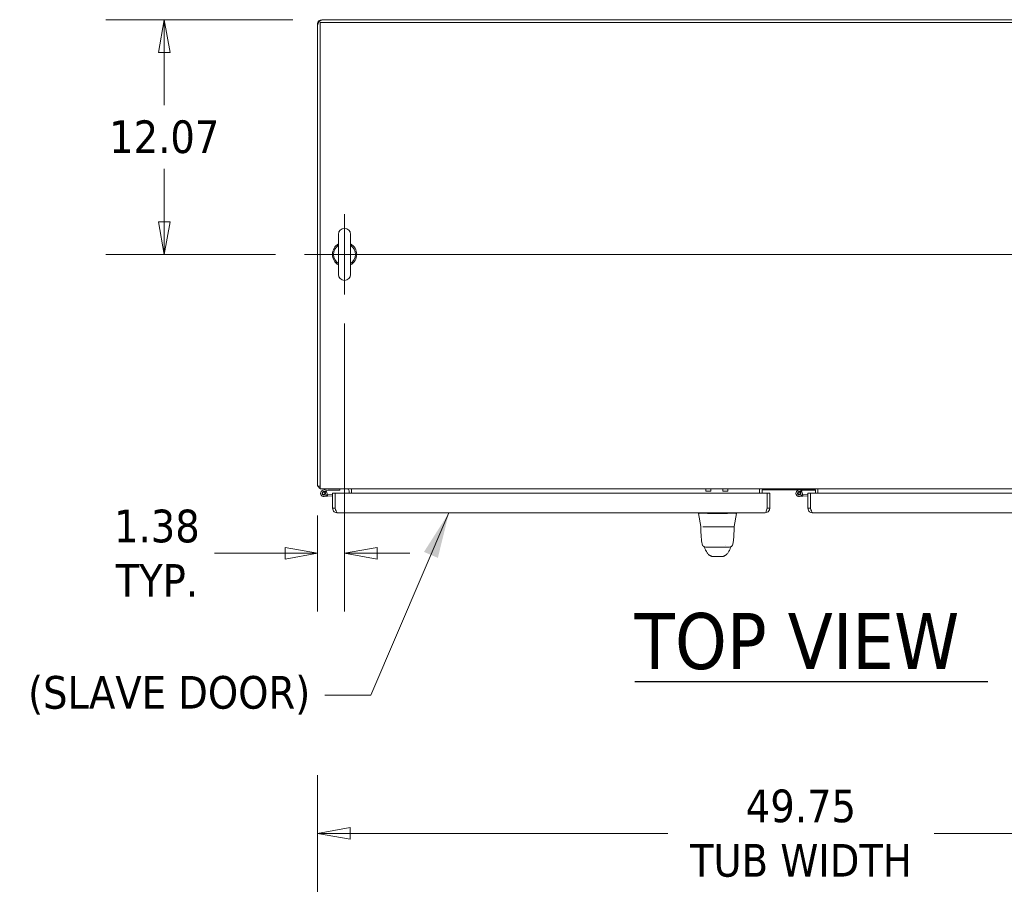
# Model space of a CAD drawing. Header units: inches. Extents: x 15 to 394, y 11 to 241.
# Tile 22 of 83: x 94 to 145, y 197 to 241. Entities that reach past the tile are written whole.
import ezdxf

# ---------------------------------------------------------------- set-up
doc = ezdxf.new("R2010")
doc.units = ezdxf.units.IN
doc.header["$LTSCALE"] = 24
doc.header["$MEASUREMENT"] = 0
doc.layers.get('0').update_dxf_attribs({"lineweight": 0})
for name, color, linetype, lineweight in [('Center Mark (ANSI)', 7, 'Continuous', 5), ('Centerline (ANSI)', 7, 'Continuous', 5), ('Dimension (ANSI)', 7, 'Continuous', 5), ('Symbol (ANSI)', 7, 'Continuous', 5), ('Visible (ANSI)', 7, 'Continuous', 5), ('Visible Narrow (ANSI)', 7, 'Continuous', 5)]:
    doc.layers.add(name, color=color, linetype=linetype, lineweight=lineweight)
doc.styles.add('ROMANS', font='tahoma.ttf')
doc.styles.add('Text Style168', font='tahoma.ttf')
doc.dimstyles.new('Default (ANSI)', dxfattribs={"dimscale": 24, "dimtxt": 0.07, "dimasz": 0.07, "dimexe": 0.125, "dimexo": 0.0625, "dimgap": 0.031496, "dimtad": 0, "dimtih": 1, "dimtoh": 1, "dimrnd": 1e-08, "dimzin": 0, "dimdsep": 46, "dimtxsty": 'ROMANS', "dimblk": 'Filled-1', "dimcen": 0.09, "dimdle": 0.393701, "dimclrd": 256, "dimclre": 256, "dimclrt": 256, "dimadec": 0, "dimazin": 0, "dimtfac": 0.928571, "dimtofl": 0, "dimtmove": 0, "dimatfit": 3, "dimfxl": 0, "dimtolj": 1, "dimtzin": 0, "dimlwd": -1, "dimlwe": -1, "dimarcsym": 0})
doc.dimstyles.new('Default (ANSI)$7', dxfattribs={"dimscale": 24, "dimtxt": 0.07, "dimasz": 0.098425, "dimexe": 0.125, "dimexo": 0.0625, "dimgap": 0.031496, "dimtad": 0, "dimtih": 1, "dimtoh": 1, "dimrnd": 1e-08, "dimzin": 0, "dimdsep": 46, "dimtxsty": 'ROMANS', "dimblk": 'Filled-1', "dimcen": 0.09, "dimdle": 0.393701, "dimclrd": 256, "dimclre": 256, "dimclrt": 256, "dimadec": 0, "dimazin": 0, "dimtfac": 0.928571, "dimtofl": 0, "dimtmove": 0, "dimatfit": 3, "dimfxl": 0, "dimtolj": 1, "dimtzin": 0, "dimlwd": -1, "dimlwe": -1, "dimarcsym": 0})

# ---------------------------------------------------------------- blocks, each defined once
blk = doc.blocks.new('Filled-1')
at = {"color": 0}
for p, q in [((0, 0), (-1, 0.179)), ((-1, 0.179), (-1, -0.179)), ((-1, 0), (0, 0)), ((-1, -0.179), (0, 0))]:
    blk.add_line(p, q, dxfattribs=at)
at = {"color": 0, "flags": 128}
blk.add_lwpolyline([(-1, -0.179), (0, 0)], dxfattribs=at)
at = {"color": 0}
blk.add_solid([(-1, -0.179), (0, 0), (-1, 0.179), (-1, -0.179)], dxfattribs=at)
blk = doc.blocks.new('*D22')
at = {"layer": 'Defpoints', "color": 0}
for p in [(159.117, 199.479), (109.367, 183.595), (159.117, 183.595)]:
    blk.add_point(p, dxfattribs=at)
at = {"layer": 'Dimension (ANSI)'}
for p, q in [((109.367, 185.095), (109.367, 202.479)), ((159.117, 185.095), (159.117, 202.479)), ((111.047, 199.479), (127.385, 199.479)), ((157.437, 199.479), (141.098, 199.479))]:
    blk.add_line(p, q, dxfattribs=at)
at = {"layer": 'Dimension (ANSI)', "xscale": 1.680000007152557, "yscale": 1.680000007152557, "zscale": 1.680000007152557, "rotation": 180}
blk.add_blockref('Filled-1', (109.367, 199.479), dxfattribs=at)
at = {"layer": 'Dimension (ANSI)', "xscale": 1.680000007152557, "yscale": 1.680000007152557, "zscale": 1.680000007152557}
blk.add_blockref('Filled-1', (159.117, 199.479), dxfattribs=at)
at = {"layer": 'Dimension (ANSI)', "insert": (134.242, 199.479), "char_height": 1.68, "attachment_point": 5, "style": 'ROMANS'}
blk.add_mtext('\\A1;\\fTahoma|b0|i0;\\H1.6800;49.75\\P\\fTahoma|b0|i0;\\H1.6800;TUB WIDTH', dxfattribs=at)
blk = doc.blocks.new('*D25')
at = {"layer": 'Defpoints', "color": 0}
for p in [(109.585, 241.338), (101.47, 229.267), (108.691, 229.267)]:
    blk.add_point(p, dxfattribs=at)
at = {"layer": 'Dimension (ANSI)'}
for p, q in [((108.085, 241.338), (98.47, 241.338)), ((101.47, 239.658), (101.47, 236.934)), ((101.47, 230.947), (101.47, 233.672)), ((107.191, 229.267), (98.47, 229.267))]:
    blk.add_line(p, q, dxfattribs=at)
at = {"layer": 'Dimension (ANSI)', "xscale": 1.680000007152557, "yscale": 1.680000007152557, "zscale": 1.680000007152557}
for p, rotation in [((101.47, 241.338), 90), ((101.47, 229.267), 270)]:
    blk.add_blockref('Filled-1', p, dxfattribs=dict(at, rotation=rotation))
at = {"layer": 'Dimension (ANSI)', "insert": (101.47, 235.303), "char_height": 1.68, "attachment_point": 5, "style": 'ROMANS'}
blk.add_mtext('\\A1;12.07', dxfattribs=at)
blk = doc.blocks.new('*D26')
at = {"layer": 'Defpoints', "color": 0}
for p in [(110.751, 227.207), (109.367, 217.338), (110.751, 213.893)]:
    blk.add_point(p, dxfattribs=at)
at = {"layer": 'Dimension (ANSI)'}
for p, q in [((110.751, 225.707), (110.751, 210.893)), ((109.367, 215.838), (109.367, 210.893)), ((107.687, 213.893), (104.065, 213.893)), ((112.431, 213.893), (114.111, 213.893))]:
    blk.add_line(p, q, dxfattribs=at)
at = {"layer": 'Dimension (ANSI)', "xscale": 1.680000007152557, "yscale": 1.680000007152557, "zscale": 1.680000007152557}
blk.add_blockref('Filled-1', (109.367, 213.893), dxfattribs=at)
at = {"layer": 'Dimension (ANSI)', "xscale": 1.680000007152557, "yscale": 1.680000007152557, "zscale": 1.680000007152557, "rotation": 180}
blk.add_blockref('Filled-1', (110.751, 213.893), dxfattribs=at)
at = {"layer": 'Dimension (ANSI)', "insert": (101.09, 213.893), "char_height": 1.68, "attachment_point": 5, "style": 'ROMANS'}
blk.add_mtext('\\A1;\\fTahoma|b0|i0;\\H1.6800;1.38\\P\\fTahoma|b0|i0;\\H1.6800;TYP.', dxfattribs=at)

msp = doc.modelspace()

# ---------------------------------------------------------------- linework, layer by layer
at = {"layer": 'Center Mark (ANSI)', "linetype": 'Continuous'}
msp.add_line((110.7506, 231.3269), (110.7506, 227.2069), dxfattribs=at)
at = {"layer": 'Centerline (ANSI)', "linetype": 'Continuous'}
msp.add_line((108.6906, 229.2669), (159.7926, 229.2669), dxfattribs=at)
at = {"layer": 'Symbol (ANSI)', "lineweight": 30}
msp.add_line((125.6864, 207.2925), (143.858, 207.2925), dxfattribs=at)
at = {"layer": 'Visible (ANSI)'}
for p, q in [((109.5853, 241.3384), (117.3666, 241.3384)), ((158.8263, 241.3294), (109.6568, 241.3294)), ((117.3666, 241.3294), (117.3666, 241.3384)), ((109.3666, 241.0392), (109.3666, 241.1197)), ((109.3666, 241.0392), (109.3666, 217.3384)), ((109.5006, 217.4322), (109.5006, 241.1954)), ((109.5006, 241.1954), (158.9826, 241.1954)), ((110.4406, 230.2969), (110.4406, 228.2369)), ((111.0606, 228.2369), (111.0606, 230.2969)), ((109.5006, 217.2044), (109.5006, 217.4322)), ((109.5006, 217.3384), (109.3666, 217.3384)), ((109.5006, 217.2044), (158.9826, 217.2044)), ((109.6385, 217.133), (109.8888, 217.2044)), ((109.6635, 217.062), (109.7896, 217.1009)), ((109.7896, 217.1009), (109.735, 217.0484)), ((109.882, 217.1294), (109.7896, 217.1009)), ((110.5138, 217.1294), (109.882, 217.1294)), ((110.1372, 216.979), (110.1372, 216.2068)), ((110.2712, 216.979), (110.1372, 216.979)), ((110.2712, 216.2068), (110.2712, 216.979)), ((110.2719, 216.2068), (110.2719, 216.979)), ((110.2719, 216.979), (132.5025, 216.979)), ((110.5138, 217.2044), (110.5138, 217.1294)), ((110.9826, 216.979), (110.9826, 217.1107)), ((111.1166, 217.2044), (111.1166, 217.1107)), ((111.1166, 217.1107), (111.1166, 216.979)), ((129.348, 217.0873), (129.598, 217.0873)), ((130.224, 217.0873), (130.474, 217.0873)), ((132.1166, 217.2044), (132.1166, 217.1107)), ((132.1166, 217.1107), (132.1166, 216.979)), ((132.2416, 217.1509), (132.2416, 216.979)), ((134.9916, 217.1509), (132.2416, 217.1509)), ((132.5025, 216.979), (132.5025, 216.2068)), ((132.5032, 216.2068), (132.5032, 216.979)), ((132.5032, 216.979), (132.6372, 216.979)), ((132.6372, 216.2068), (132.6372, 216.979)), ((134.1073, 217.133), (134.1702, 217.1509)), ((134.1323, 217.062), (134.2584, 217.1009)), ((134.2584, 217.1009), (134.2037, 217.0484)), ((134.3507, 217.1294), (134.2584, 217.1009)), ((134.9826, 217.1294), (134.3507, 217.1294)), ((134.606, 216.979), (134.606, 216.2068)), ((134.74, 216.979), (134.606, 216.979)), ((134.74, 216.2068), (134.74, 216.979)), ((134.7407, 216.2068), (134.7407, 216.979)), ((134.7407, 216.979), (156.9713, 216.979)), ((134.9826, 217.1509), (134.9826, 217.1294)), ((134.9916, 216.979), (134.9916, 217.1509)), ((135.1166, 217.2044), (135.1166, 217.1107)), ((135.1166, 217.1107), (135.1166, 216.979)), ((109.8777, 216.8259), (109.6985, 216.81)), ((109.8295, 216.8969), (109.8711, 216.9006)), ((109.8711, 216.9006), (110.1372, 216.9243)), ((109.8711, 216.9006), (109.8777, 216.8259)), ((110.1372, 216.849), (109.8777, 216.8259)), ((134.3465, 216.8259), (134.1672, 216.81)), ((134.2983, 216.8969), (134.3398, 216.9006)), ((134.3398, 216.9006), (134.606, 216.9243)), ((134.3398, 216.9006), (134.3465, 216.8259)), ((134.606, 216.849), (134.3465, 216.8259)), ((110.2712, 216.2068), (110.1372, 216.2068)), ((110.2719, 216.3507), (110.2712, 216.3507)), ((132.4095, 215.979), (110.365, 215.979)), ((128.9733, 215.979), (128.9733, 215.9346)), ((128.9733, 215.9346), (128.9733, 215.9344)), ((129.091, 215.267), (128.9733, 215.9344)), ((130.2282, 215.9344), (129.6712, 215.9344)), ((130.8084, 215.267), (130.9261, 215.9344)), ((130.9261, 215.979), (130.9261, 215.9346)), ((130.9261, 215.9344), (130.9261, 215.9346)), ((132.5032, 216.2068), (132.6372, 216.2068)), ((134.74, 216.2068), (134.606, 216.2068)), ((134.7407, 216.3507), (134.74, 216.3507)), ((156.8782, 215.979), (134.8337, 215.979)), ((129.1991, 215.2507), (129.7889, 215.2507)), ((130.1105, 215.2507), (129.7889, 215.2507)), ((130.1105, 215.2507), (130.7206, 215.2507)), ((129.6772, 213.7301), (130.2284, 213.7301)), ((130.2296, 213.7301), (130.2284, 213.7301)), ((130.2296, 213.7301), (130.2321, 213.7301))]:
    msp.add_line(p, q, dxfattribs=at)
for centre in [(109.6838, 216.9743), (134.1526, 216.9743)]:
    msp.add_circle(centre, 0.06, dxfattribs=at)
for centre, radius, start, end in [((109.5853, 241.1197), 0.2187, 90, 180), ((109.6568, 241.0392), 0.2903, 90, 180), ((110.7506, 230.2969), 0.31, 0, 180), ((110.7506, 229.2669), 0.625, 119.73571, 240.26429), ((110.7506, 229.2669), 0.56, 123.61237, 236.38763), ((110.7506, 229.2669), 0.625, 299.73571, 60.26429), ((110.7506, 229.2669), 0.56, 303.61237, 56.38763), ((110.7506, 228.2369), 0.31, 180, 0), ((109.5943, 217.4322), 0.2278, 204.30762, 245.69238), ((109.6838, 216.9743), 0.165, 105.93189, 50.1117), ((109.6838, 216.9743), 0.09, 103.03363, 55.37439), ((109.6838, 216.9743), 0.09, 55.37439, 103.03363), ((110.8888, 217.1107), 0.0938, 0, 90), ((110.8888, 217.1107), 0.2277, 0, 24.30762), ((134.1526, 216.9743), 0.165, 105.93189, 50.1117), ((134.1526, 216.9743), 0.09, 103.03363, 55.37439), ((134.1526, 216.9743), 0.09, 55.37439, 103.03363), ((110.2222, 216.8074), 0.124, 66.36789, 66.72404), ((134.691, 216.8074), 0.124, 66.36789, 66.72404), ((129.6713, 216.0634), 0.129, 266.48985, 269.98963), ((130.2282, 216.0634), 0.129, 270.01037, 273.51015), ((129.0973, 215.2389), 0.0118, 90.00001, 182.27584), ((129.1104, 215.2704), 0.0197, 190, 270), ((130.789, 215.2704), 0.0197, 270.00006, 350.00001), ((130.8005, 215.2389), 0.0118, 357.72416, 90)]:
    msp.add_arc(centre, radius, start, end, dxfattribs=at)
for centre, major_axis, ratio, start_param, end_param in [((129.348, 217.5873), (0, -0.5), 0.0012735, 5.58469, 6.2831857), ((129.598, 217.5873), (0, -0.5), 0.0012735, 5.5846898, 6.8923261), ((130.224, 217.5873), (0, -0.5), 0.0012735, 5.58469, 6.2831857), ((130.474, 217.5873), (0, -0.5), 0.0012735, 5.5846898, 6.8939179), ((129.5113, 214.1404), (-0.1851, -0.067), 0.6659985, 0.0000022, 0.0000407), ((130.3502, 214.8329), (0, 0.9851), 0.0012735, 4.1076599, 4.1076614), ((130.3901, 214.1404), (0.1852, -0.0666), 0.6666432, 6.2831427, 6.2831824)]:
    msp.add_ellipse(centre, major_axis=major_axis, ratio=ratio, start_param=start_param, end_param=end_param, dxfattribs=at)
for points in [[(109.5908, 241.3217), (109.589, 241.3326), (109.5872, 241.3384), (109.5853, 241.3384)], [(109.5853, 241.3205), (109.5853, 241.3265), (109.5853, 241.3324), (109.5853, 241.3384)], [(109.3666, 241.1197), (109.3666, 241.1182), (109.3702, 241.1168), (109.377, 241.1154)], [(109.3666, 241.1197), (109.3704, 241.1197), (109.3742, 241.1197), (109.378, 241.1197)], [(129.0855, 215.2384), (129.0855, 215.2384), (129.0855, 215.2384), (129.0855, 215.2384)], [(130.8114, 215.2163), (130.8117, 215.2236), (130.812, 215.231), (130.8123, 215.2384)], [(129.1556, 214.3718), (129.1556, 214.3718), (129.1556, 214.3718), (129.1556, 214.3718)], [(129.2705, 214.2102), (129.2676, 214.2163), (129.2648, 214.2222), (129.2622, 214.2279)], [(129.2742, 214.202), (129.2729, 214.2048), (129.2717, 214.2075), (129.2705, 214.2102)], [(129.3262, 214.0733), (129.3106, 214.1163), (129.2933, 214.1589), (129.2742, 214.202)], [(129.3857, 214.2074), (129.3857, 214.2074), (129.3857, 214.2074), (129.3857, 214.2074)], [(129.4138, 213.9212), (129.4138, 213.9212), (129.4138, 213.9212), (129.4138, 213.9212)], [(130.4894, 213.9231), (130.4894, 213.9231), (130.4894, 213.9231), (130.4893, 213.9231)], [(130.5753, 214.0737), (130.556, 214.0201), (130.528, 213.969), (130.4894, 213.9231)], [(130.5147, 214.2074), (130.5147, 214.2074), (130.5147, 214.2074), (130.5147, 214.2074)], [(130.627, 214.2023), (130.6081, 214.1592), (130.5908, 214.1167), (130.5753, 214.0737)], [(130.6308, 214.2105), (130.6295, 214.2079), (130.6283, 214.2052), (130.627, 214.2023)], [(130.6393, 214.2291), (130.6366, 214.2232), (130.6337, 214.217), (130.6308, 214.2105)], [(130.7437, 214.3723), (130.7437, 214.3723), (130.7437, 214.3723), (130.7437, 214.3723)]]:
    msp.add_open_spline(points, degree=3, dxfattribs=at)
for points, knots in [([(110.1372, 216.2068), (110.1372, 216.1382), (110.1701, 216.0704), (110.2239, 216.028), (110.2637, 215.9966), (110.3143, 215.979), (110.365, 215.979)], [0, 0, 0, 0, 0.9028759, 0.9028759, 0.9028759, 1.5707963, 1.5707963, 1.5707963, 1.5707963]), ([(110.2846, 216.1586), (110.283, 216.1612), (110.2816, 216.1638), (110.2803, 216.1665), (110.2743, 216.1791), (110.2712, 216.1929), (110.2712, 216.2068)], [1.0308457, 1.0308457, 1.0308457, 1.0308457, 1.12719708, 1.12719708, 1.12719708, 1.57079633, 1.57079633, 1.57079633, 1.57079633]), ([(110.365, 215.979), (110.3471, 215.979), (110.3293, 216.0119), (110.3115, 216.0657), (110.2983, 216.1055), (110.2851, 216.1561), (110.2719, 216.2068)], [0, 0, 0, 0, 0.9028759, 0.9028759, 0.9028759, 1.5707963, 1.5707963, 1.5707963, 1.5707963]), ([(129.6634, 215.9346), (129.6168, 215.9375), (129.5701, 215.9396), (129.4687, 215.9432), (129.4148, 215.9446), (129.2933, 215.9469), (129.2293, 215.9474), (129.1192, 215.9474), (129.0741, 215.9469), (129.0163, 215.9446), (128.9984, 215.9432), (128.9779, 215.9396), (128.9733, 215.9375), (128.9733, 215.9346)], [-2.7434722, -2.7434722, -2.7434722, -2.7434722, -2.3881903, -2.3881903, -1.9605506, -1.9605506, -1.3719512, -1.3719512, -0.783309, -0.783309, -0.3554091, -0.3554091, 0, 0, 0, 0]), ([(130.9261, 215.9346), (130.9261, 215.9375), (130.9215, 215.9396), (130.901, 215.9432), (130.8833, 215.9446), (130.8257, 215.9469), (130.7805, 215.9475), (130.6699, 215.9475), (130.6055, 215.9469), (130.4841, 215.9446), (130.4302, 215.9432), (130.3289, 215.9395), (130.2824, 215.9375), (130.2361, 215.9346)], [-2.7442933, -2.7442933, -2.7442933, -2.7442933, -2.3887586, -2.3887586, -1.963257, -1.963257, -1.3723693, -1.3723693, -0.7818527, -0.7818527, -0.3539618, -0.3539618, 0, 0, 0, 0]), ([(132.4095, 215.979), (132.478, 215.979), (132.5458, 216.0119), (132.5883, 216.0657), (132.6197, 216.1055), (132.6372, 216.1561), (132.6372, 216.2068)], [0, 0, 0, 0, 0.9028759, 0.9028759, 0.9028759, 1.5707963, 1.5707963, 1.5707963, 1.5707963]), ([(132.5025, 216.2068), (132.4847, 216.1382), (132.4669, 216.0704), (132.449, 216.028), (132.4358, 215.9966), (132.4227, 215.979), (132.4095, 215.979)], [0, 0, 0, 0, 0.9028759, 0.9028759, 0.9028759, 1.5707963, 1.5707963, 1.5707963, 1.5707963]), ([(132.4899, 216.1586), (132.4914, 216.1612), (132.4929, 216.1638), (132.4941, 216.1665), (132.5001, 216.1791), (132.5032, 216.1929), (132.5032, 216.2068)], [1.0308457, 1.0308457, 1.0308457, 1.0308457, 1.12719708, 1.12719708, 1.12719708, 1.57079633, 1.57079633, 1.57079633, 1.57079633]), ([(134.606, 216.2068), (134.606, 216.1382), (134.6389, 216.0704), (134.6927, 216.028), (134.7325, 215.9966), (134.783, 215.979), (134.8337, 215.979)], [0, 0, 0, 0, 0.9028759, 0.9028759, 0.9028759, 1.5707963, 1.5707963, 1.5707963, 1.5707963]), ([(134.7533, 216.1586), (134.7518, 216.1612), (134.7503, 216.1638), (134.749, 216.1665), (134.7431, 216.1791), (134.74, 216.1929), (134.74, 216.2068)], [1.0308457, 1.0308457, 1.0308457, 1.0308457, 1.12719708, 1.12719708, 1.12719708, 1.57079633, 1.57079633, 1.57079633, 1.57079633]), ([(134.8337, 215.979), (134.8159, 215.979), (134.7981, 216.0119), (134.7802, 216.0657), (134.7671, 216.1055), (134.7539, 216.1561), (134.7407, 216.2068)], [0, 0, 0, 0, 0.9028759, 0.9028759, 0.9028759, 1.5707963, 1.5707963, 1.5707963, 1.5707963]), ([(129.1556, 214.3718), (129.138, 214.4768), (129.1259, 214.5909), (129.1025, 214.8751), (129.093, 215.0532), (129.0855, 215.2384)], [0, 0, 0, 0, 1.1380986, 1.1380986, 2.6331196, 2.6331196, 2.6331196, 2.6331196]), ([(129.1104, 215.2507), (129.1089, 215.2507), (129.1076, 215.2507), (129.1064, 215.2507), (129.1046, 215.2507), (129.1031, 215.2507), (129.1019, 215.2507), (129.1007, 215.2507), (129.0998, 215.2507), (129.0991, 215.2507), (129.0984, 215.2507), (129.098, 215.2507), (129.0977, 215.2507), (129.0974, 215.2507), (129.0973, 215.2507), (129.0973, 215.2507)], [0.8748489, 0.8748489, 0.8748489, 0.8748489, 0.89189189, 0.89189189, 0.89189189, 0.91891892, 0.91891892, 0.91891892, 0.94594595, 0.94594595, 0.94594595, 0.97297297, 0.97297297, 0.97297297, 1, 1, 1, 1]), ([(130.8005, 215.2507), (130.8005, 215.2507), (130.8004, 215.2507), (130.8001, 215.2507), (130.7998, 215.2507), (130.7993, 215.2507), (130.7986, 215.2507), (130.7979, 215.2507), (130.7969, 215.2507), (130.7957, 215.2507), (130.7945, 215.2507), (130.793, 215.2507), (130.7912, 215.2507), (130.7893, 215.2507), (130.7871, 215.2507), (130.7844, 215.2507), (130.7818, 215.2507), (130.7786, 215.2507), (130.775, 215.2507), (130.7713, 215.2507), (130.767, 215.2507), (130.762, 215.2507), (130.7571, 215.2507), (130.7514, 215.2507), (130.745, 215.2507), (130.7402, 215.2507), (130.7349, 215.2507), (130.7291, 215.2507)], [0, 0, 0, 0, 0.02702703, 0.02702703, 0.02702703, 0.05405405, 0.05405405, 0.05405405, 0.08108108, 0.08108108, 0.08108108, 0.10810811, 0.10810811, 0.10810811, 0.13513514, 0.13513514, 0.13513514, 0.16216216, 0.16216216, 0.16216216, 0.18918919, 0.18918919, 0.18918919, 0.21621622, 0.21621622, 0.21621622, 0.2362244, 0.2362244, 0.2362244, 0.2362244]), ([(130.8114, 215.2163), (130.8022, 214.9889), (130.7901, 214.7725), (130.7634, 214.5099), (130.7547, 214.4394), (130.7437, 214.3723)], [0, 0, 0, 0, 1.8428441, 1.8428441, 2.570914, 2.570914, 2.570914, 2.570914]), ([(129.3497, 214.2074), (129.3419, 214.2074), (129.334, 214.2079), (129.3055, 214.2113), (129.2849, 214.2172), (129.247, 214.235), (129.2293, 214.2471), (129.199, 214.2759), (129.186, 214.2929), (129.1661, 214.3301), (129.1591, 214.3508), (129.1556, 214.3718)], [0, 0, 0, 0, 0.05977929, 0.05977929, 0.21909727, 0.21909727, 0.37841915, 0.37841915, 0.53763378, 0.53763378, 0.69983761, 0.69983761, 0.69983761, 0.69983761]), ([(129.4138, 213.9212), (129.3855, 213.9545), (129.363, 213.9907), (129.3381, 214.0429), (129.3318, 214.0579), (129.3262, 214.0733)], [0, 0, 0, 0, 0.35751175, 0.35751175, 0.49867457, 0.49867457, 0.49867457, 0.49867457]), ([(129.3497, 214.2074), (129.3497, 214.2074), (129.3497, 214.2074), (129.3498, 214.2074), (129.3498, 214.2074), (129.3501, 214.2074), (129.3507, 214.2074), (129.3512, 214.2074), (129.3521, 214.2074), (129.3533, 214.2074), (129.3545, 214.2074), (129.3561, 214.2074), (129.3581, 214.2074), (129.3602, 214.2074), (129.3627, 214.2074), (129.3658, 214.2074), (129.369, 214.2074), (129.3727, 214.2074), (129.3773, 214.2074), (129.3819, 214.2074), (129.3873, 214.2074), (129.3938, 214.2074), (129.4002, 214.2074), (129.4077, 214.2074), (129.4166, 214.2074), (129.4256, 214.2074), (129.436, 214.2074), (129.4473, 214.2074), (129.4587, 214.2074), (129.4711, 214.2074), (129.4836, 214.2074), (129.4962, 214.2074), (129.509, 214.2074), (129.5218, 214.2074), (129.5345, 214.2074), (129.5473, 214.2074), (129.5598, 214.2074), (129.5723, 214.2074), (129.5845, 214.2074), (129.5966, 214.2074), (129.6086, 214.2074), (129.6203, 214.2074), (129.6317, 214.2074), (129.6432, 214.2074), (129.6543, 214.2074), (129.6651, 214.2074), (129.6758, 214.2074), (129.6863, 214.2074), (129.6963, 214.2074), (129.7063, 214.2074), (129.7158, 214.2074), (129.7251, 214.2074), (129.7343, 214.2074), (129.7431, 214.2074), (129.7516, 214.2074), (129.76, 214.2074), (129.7681, 214.2074), (129.7758, 214.2074)], [0.09071772, 0.09071772, 0.09071772, 0.09071772, 0.1, 0.1, 0.1, 0.15, 0.15, 0.15, 0.2, 0.2, 0.2, 0.25, 0.25, 0.25, 0.3, 0.3, 0.3, 0.35, 0.35, 0.35, 0.4, 0.4, 0.4, 0.45, 0.45, 0.45, 0.5, 0.5, 0.5, 0.55, 0.55, 0.55, 0.6, 0.6, 0.6, 0.65, 0.65, 0.65, 0.7, 0.7, 0.7, 0.75, 0.75, 0.75, 0.8, 0.8, 0.8, 0.85, 0.85, 0.85, 0.9, 0.9, 0.9, 0.95, 0.95, 0.95, 1, 1, 1, 1]), ([(129.572, 213.7713), (129.5583, 213.7772), (129.5465, 213.7839), (129.5256, 213.7976), (129.5166, 213.8048), (129.4961, 213.8225), (129.4865, 213.8325), (129.4614, 213.8602), (129.4494, 213.876), (129.4279, 213.9038), (129.4189, 213.9153), (129.4138, 213.9212)], [0, 0, 0, 0, 0.1363549, 0.1363549, 0.286256, 0.286256, 0.530956, 0.530956, 1.0185059, 1.0185059, 1.5388514, 1.5388514, 1.5388514, 1.5388514]), ([(129.7758, 214.2074), (129.7846, 214.2074), (129.7931, 214.2074), (129.8013, 214.2074), (129.8095, 214.2074), (129.8173, 214.2074), (129.8249, 214.2074), (129.8325, 214.2074), (129.8398, 214.2074), (129.8468, 214.2074), (129.8538, 214.2074), (129.8606, 214.2074), (129.867, 214.2074), (129.8735, 214.2074), (129.8796, 214.2074), (129.8855, 214.2074), (129.8913, 214.2074), (129.8969, 214.2074), (129.9022, 214.2074), (129.9075, 214.2074), (129.9126, 214.2074), (129.9173, 214.2074), (129.922, 214.2074), (129.9265, 214.2074), (129.9308, 214.2074), (129.935, 214.2074), (129.9391, 214.2074), (129.9431, 214.2074), (129.9471, 214.2074), (129.951, 214.2074), (129.955, 214.2074), (129.9591, 214.2074), (129.9631, 214.2074), (129.9674, 214.2074), (129.9717, 214.2074), (129.9761, 214.2074), (129.9808, 214.2074), (129.9856, 214.2074), (129.9906, 214.2074), (129.9959, 214.2074), (130.0012, 214.2074), (130.0068, 214.2074), (130.0126, 214.2074), (130.0185, 214.2074), (130.0246, 214.2074), (130.031, 214.2074), (130.0374, 214.2074), (130.0442, 214.2074), (130.0512, 214.2074), (130.0582, 214.2074), (130.0655, 214.2074), (130.073, 214.2074), (130.0806, 214.2074), (130.0884, 214.2074), (130.0966, 214.2074), (130.1048, 214.2074), (130.1132, 214.2074), (130.122, 214.2074)], [0, 0, 0, 0, 0.05263158, 0.05263158, 0.05263158, 0.10526316, 0.10526316, 0.10526316, 0.15789474, 0.15789474, 0.15789474, 0.21052632, 0.21052632, 0.21052632, 0.26315789, 0.26315789, 0.26315789, 0.31578947, 0.31578947, 0.31578947, 0.36842105, 0.36842105, 0.36842105, 0.42105263, 0.42105263, 0.42105263, 0.47368421, 0.47368421, 0.47368421, 0.52631579, 0.52631579, 0.52631579, 0.57894737, 0.57894737, 0.57894737, 0.63157895, 0.63157895, 0.63157895, 0.68421053, 0.68421053, 0.68421053, 0.73684211, 0.73684211, 0.73684211, 0.78947368, 0.78947368, 0.78947368, 0.84210526, 0.84210526, 0.84210526, 0.89473684, 0.89473684, 0.89473684, 0.94736842, 0.94736842, 0.94736842, 1, 1, 1, 1]), ([(130.122, 214.2074), (130.13, 214.2074), (130.1385, 214.2074), (130.1473, 214.2074), (130.1562, 214.2074), (130.1655, 214.2074), (130.1751, 214.2074), (130.1848, 214.2074), (130.1949, 214.2074), (130.2055, 214.2074), (130.216, 214.2074), (130.2271, 214.2074), (130.2384, 214.2074), (130.2498, 214.2074), (130.2615, 214.2074), (130.2736, 214.2074), (130.2857, 214.2074), (130.2982, 214.2074), (130.3109, 214.2074), (130.3237, 214.2074), (130.3367, 214.2074), (130.3498, 214.2074), (130.3629, 214.2074), (130.3762, 214.2074), (130.3893, 214.2074), (130.4025, 214.2074), (130.4157, 214.2074), (130.4286, 214.2074), (130.4415, 214.2074), (130.4541, 214.2074), (130.4653, 214.2074), (130.4765, 214.2074), (130.4861, 214.2074), (130.4944, 214.2074), (130.5026, 214.2074), (130.5094, 214.2074), (130.5152, 214.2074), (130.521, 214.2074), (130.5257, 214.2074), (130.5296, 214.2074), (130.5335, 214.2074), (130.5366, 214.2074), (130.5391, 214.2074), (130.5416, 214.2074), (130.5435, 214.2074), (130.545, 214.2074), (130.5464, 214.2074), (130.5475, 214.2074), (130.5482, 214.2074), (130.5489, 214.2074), (130.5493, 214.2074), (130.5494, 214.2074), (130.5495, 214.2074), (130.5495, 214.2074), (130.5495, 214.2074)], [0, 0, 0, 0, 0.05263158, 0.05263158, 0.05263158, 0.10526316, 0.10526316, 0.10526316, 0.15789474, 0.15789474, 0.15789474, 0.21052632, 0.21052632, 0.21052632, 0.26315789, 0.26315789, 0.26315789, 0.31578947, 0.31578947, 0.31578947, 0.36842105, 0.36842105, 0.36842105, 0.42105263, 0.42105263, 0.42105263, 0.47368421, 0.47368421, 0.47368421, 0.52631579, 0.52631579, 0.52631579, 0.57894737, 0.57894737, 0.57894737, 0.63157895, 0.63157895, 0.63157895, 0.68421053, 0.68421053, 0.68421053, 0.73684211, 0.73684211, 0.73684211, 0.78947368, 0.78947368, 0.78947368, 0.84210526, 0.84210526, 0.84210526, 0.89473684, 0.89473684, 0.89473684, 0.91249587, 0.91249587, 0.91249587, 0.91249587]), ([(130.4893, 213.9231), (130.4822, 213.9146), (130.4675, 213.8947), (130.4386, 213.858), (130.4276, 213.8444), (130.4044, 213.8207), (130.3951, 213.8119), (130.377, 213.7977), (130.37, 213.7926), (130.3537, 213.7824), (130.3441, 213.7771), (130.3334, 213.7723)], [0, 0, 0, 0, 0.7551365, 0.7551365, 1.1326235, 1.1326235, 1.3296801, 1.3296801, 1.4331741, 1.4331741, 1.540426, 1.540426, 1.540426, 1.540426]), ([(130.7437, 214.3723), (130.7403, 214.3513), (130.7333, 214.3306), (130.7135, 214.2934), (130.7006, 214.2763), (130.6703, 214.2475), (130.6527, 214.2353), (130.6149, 214.2174), (130.5943, 214.2114), (130.5656, 214.2079), (130.5575, 214.2074), (130.5495, 214.2074)], [0, 0, 0, 0, 0.16208782, 0.16208782, 0.32130666, 0.32130666, 0.48062839, 0.48062839, 0.63994637, 0.63994637, 0.70119699, 0.70119699, 0.70119699, 0.70119699]), ([(129.5984, 213.7602), (129.5984, 213.7602), (129.5982, 213.7604), (129.5968, 213.7613), (129.6024, 213.7581), (129.572, 213.7713)], [0.8613254, 0.8613254, 0.8613254, 0.8613254, 1.3202894, 1.3202894, 2.7394806, 2.7394806, 2.7394806, 2.7394806]), ([(129.6772, 213.7301), (129.6642, 213.7301), (129.651, 213.7324), (129.633, 213.7385), (129.6275, 213.7409), (129.6183, 213.7458), (129.6144, 213.7481), (129.6095, 213.7515), (129.608, 213.7525), (129.6052, 213.7546), (129.604, 213.7555), (129.6021, 213.757), (129.6015, 213.7576), (129.6, 213.7588), (129.5995, 213.7593), (129.5987, 213.76), (129.5984, 213.7602), (129.5982, 213.7604)], [0, 0, 0, 0, 0.09949959, 0.09949959, 0.1455542, 0.1455542, 0.18136806, 0.18136806, 0.19870008, 0.19870008, 0.2197206, 0.2197206, 0.24148461, 0.24148461, 0.27761796, 0.27761796, 0.3158704, 0.3158704, 0.3158704, 0.3158704]), ([(130.3165, 213.7656), (130.309, 213.758), (130.284, 213.7385), (130.2527, 213.7301), (130.2321, 213.7301)], [0.49328309, 0.49328309, 0.49328309, 0.49328309, 0.66666667, 1, 1, 1, 1]), ([(130.3334, 213.7723), (130.3055, 213.7599), (130.3089, 213.762), (130.3084, 213.7617), (130.3083, 213.7617), (130.3083, 213.7617)], [0, 0, 0, 0, 1.3087563, 1.3087563, 1.5817191, 1.5817191, 1.5817191, 1.5817191])]:
    msp.add_open_spline(points, degree=3, knots=knots, dxfattribs=at)
at = {"layer": 'Visible Narrow (ANSI)'}
for centre, start_param in [((129.5982, 217.1107), 2.3606398), ((130.4742, 217.1107), 2.3675725)]:
    msp.add_ellipse(centre, major_axis=(0, -0.0938), ratio=0.0012735, start_param=start_param, end_param=3.1415928, dxfattribs=at)

# ---------------------------------------------------------------- texts
at = {"layer": 'Symbol (ANSI)', "insert": (125.6841, 207.8798), "char_height": 2.88, "attachment_point": 7, "style": 'Text Style168'}
msp.add_mtext('TOP VIEW', dxfattribs=at)
at = {"layer": 'Symbol (ANSI)', "insert": (108.9862, 206.5855), "char_height": 1.68, "width": 15.258865, "attachment_point": 6, "style": 'ROMANS'}
msp.add_mtext('{\\fTahoma|b0|i0;(SLAVE DOOR)}', dxfattribs=at)

# ---------------------------------------------------------------- dimensions: what is measured, and where the dimension line sits
at = {"layer": 'Dimension (ANSI)'}
dim = msp.add_linear_dim(base=(101.4698, 229.2669), p1=(109.5853, 241.3384), p2=(108.6906, 229.2669), angle=270, dimstyle='Default (ANSI)', override={"dimgap": 0.031496, "dimdec": 2, "dimtol": 0, "dimlim": 0, "dimtp": 0, "dimtm": 0, "dimtdec": 2, "dimatfit": 1}, dxfattribs=at)
dim.commit()
dim.dimension.update_dxf_attribs({"geometry": '*D25', "text_midpoint": (101.4698, 235.3027), "dimtype": 160})
for base, p1, p2, text, picture, middle in [((110.7506, 213.8931), (109.3666, 217.3384), (110.7506, 227.2069), '\\fTahoma|b0|i0;\\H1.6800;<>\\P\\fTahoma|b0|i0;\\H1.6800;TYP.', '*D26', (101.0897, 213.8931)), ((159.1166, 199.4791), (109.3666, 183.5947), (159.1166, 183.5947), '\\fTahoma|b0|i0;\\H1.6800;<>\\P\\fTahoma|b0|i0;\\H1.6800;TUB WIDTH', '*D22', (134.2416, 199.4791))]:
    dim = msp.add_linear_dim(base=base, p1=p1, p2=p2, angle=180, text=text, dimstyle='Default (ANSI)', override={"dimgap": 0.031496, "dimtih": 0, "dimtoh": 0, "dimdec": 2, "dimtol": 0, "dimlim": 0, "dimtp": 0, "dimtm": 0, "dimtdec": 2, "dimatfit": 1}, dxfattribs=at)
    dim.commit()
    dim.dimension.update_dxf_attribs({"geometry": picture, "text_midpoint": middle, "dimtype": 160})

# ---------------------------------------------------------------- leaders
at = {"layer": 'Symbol (ANSI)'}
msp.add_leader([(116.1271, 215.979), (112.1043, 206.5855), (109.7421, 206.5855)], dimstyle='Default (ANSI)$7', override={"dimtad": 0}, dxfattribs=at)

doc.saveas('drawing.dxf')
